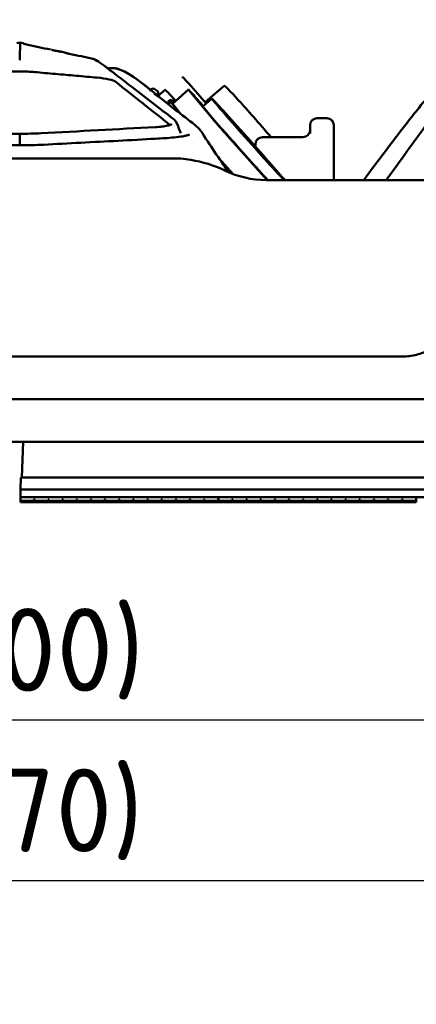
# Model space of a CAD drawing. Header units: millimetres. Extents: x 0 to 2100, y 0 to 1485.
# Tile 73 of 256: x 861 to 944, y 1138 to 1345. Entities that reach past the tile are written whole.
import ezdxf

# ---------------------------------------------------------------- set-up
doc = ezdxf.new("R2010")
doc.units = ezdxf.units.MM
doc.header["$LTSCALE"] = 5
doc.layers.add('Bemaßung (ISO)', color=7, linetype='Continuous', lineweight=25)
doc.layers.add('Sichtbar (ISO)', color=7, linetype='Continuous', lineweight=50)
doc.styles.add('Notiztext (DIN)', font='isocpeur.ttf')
doc.dimstyles.new('Standard (DIN)', dxfattribs={"dimscale": 5, "dimtxt": 3.5, "dimasz": 2.5, "dimexe": 2, "dimexo": 0.5, "dimgap": 0.5, "dimtad": 1, "dimrnd": 1e-08, "dimtxsty": 'Notiztext (DIN)', "dimcen": 0.09, "dimdle": 10, "dimclrd": 256, "dimclre": 256, "dimclrt": 256, "dimadec": 0, "dimazin": 0, "dimtfac": 1, "dimtmove": 0, "dimatfit": 3, "dimfxl": 1, "dimtolj": 1, "dimtzin": 0, "dimlwd": -1, "dimlwe": -1, "dimarcsym": 0})

# ---------------------------------------------------------------- blocks, each defined once
blk = doc.blocks.new('*D12')
at = {"layer": 'Bemaßung (ISO)', "transparency": 16777216}
for p, q in [((625.87, 1116.86), (625.87, 1174.36)), ((1095.87, 1116.86), (1095.87, 1174.36)), ((638.37, 1164.36), (1083.37, 1164.36))]:
    blk.add_line(p, q, dxfattribs=at)
for points in [[(638.37, 1166.44), (638.37, 1162.28), (625.87, 1164.36)], [(1083.37, 1166.44), (1083.37, 1162.28), (1095.87, 1164.36)]]:
    blk.add_solid(points, dxfattribs=at)
at = {"layer": 'Defpoints', "color": 0, "transparency": 16777216}
for p in [(1095.87, 1164.36), (625.87, 1114.36), (1095.87, 1114.36)]:
    blk.add_point(p, dxfattribs=at)
at = {"layer": 'Bemaßung (ISO)', "transparency": 16777216, "insert": (836.37, 1187.86), "char_height": 17.5, "attachment_point": 1, "style": 'Notiztext (DIN)'}
blk.add_mtext('\\A1;(470)', dxfattribs=at)
blk = doc.blocks.new('*D18')
at = {"layer": 'Bemaßung (ISO)', "transparency": 16777216}
for p, q in [((705.87, 1284.02), (705.87, 1376.52)), ((1015.87, 1284.02), (1015.87, 1376.52)), ((718.37, 1366.52), (1003.37, 1366.52))]:
    blk.add_line(p, q, dxfattribs=at)
for points in [[(718.37, 1368.61), (718.37, 1364.44), (705.87, 1366.52)], [(1003.37, 1368.61), (1003.37, 1364.44), (1015.87, 1366.52)]]:
    blk.add_solid(points, dxfattribs=at)
at = {"layer": 'Defpoints', "color": 0, "transparency": 16777216}
for p in [(1015.87, 1366.52), (705.87, 1281.52), (1015.87, 1281.52)]:
    blk.add_point(p, dxfattribs=at)
at = {"layer": 'Bemaßung (ISO)', "transparency": 16777216, "insert": (838.99, 1390.02), "char_height": 17.5, "attachment_point": 1, "style": 'Notiztext (DIN)'}
blk.add_mtext('\\A1;(310)', dxfattribs=at)
blk = doc.blocks.new('*D20')
at = {"layer": 'Bemaßung (ISO)', "transparency": 16777216}
for p, q in [((610.87, 1065.76), (610.87, 1208.09)), ((1110.87, 1068.86), (1110.87, 1208.09)), ((623.37, 1198.09), (1098.37, 1198.09))]:
    blk.add_line(p, q, dxfattribs=at)
for points in [[(623.37, 1200.17), (623.37, 1196.01), (610.87, 1198.09)], [(1098.37, 1200.17), (1098.37, 1196.01), (1110.87, 1198.09)]]:
    blk.add_solid(points, dxfattribs=at)
at = {"layer": 'Defpoints', "color": 0, "transparency": 16777216}
for p in [(1110.87, 1198.09), (1110.87, 1066.36), (610.87, 1063.26)]:
    blk.add_point(p, dxfattribs=at)
at = {"layer": 'Bemaßung (ISO)', "transparency": 16777216, "insert": (837.24, 1221.59), "char_height": 17.5, "attachment_point": 1, "style": 'Notiztext (DIN)'}
blk.add_mtext('\\A1;(500)', dxfattribs=at)

msp = doc.modelspace()

# ---------------------------------------------------------------- linework, layer by layer
at = {"layer": 'Sichtbar (ISO)'}
for p, q in [((860.8657, 1340.3933), (860.2219, 1340.2521)), ((860.8658, 1340.3933), (861.5096, 1340.2521)), ((869.4764, 1338.5049), (870.4767, 1338.2855)), ((879.462, 1335.023), (880.7183, 1335.023)), ((880.7183, 1335.023), (880.7183, 1335.023)), ((888.3157, 1330.2097), (888.3357, 1330.3227)), ((889.0994, 1330.6559), (889.683, 1330.2788)), ((890.0144, 1329.32), (891.3806, 1330.4911)), ((892.9285, 1327.5411), (896.2875, 1330.5352)), ((896.4124, 1330.3729), (901.5776, 1324.1538)), ((897.3698, 1330.6617), (900.0501, 1327.6127)), ((903.8027, 1331.3343), (899.7969, 1327.9007)), ((889.108, 1329.8457), (889.108, 1329.8457)), ((890.0557, 1329.0855), (889.9041, 1329.9457)), ((892.8175, 1328.2537), (893.3454, 1327.9127)), ((897.8631, 1328.8294), (899.4436, 1327.0722)), ((901.1955, 1328.6337), (899.3294, 1326.9704)), ((892.0619, 1327.4381), (892.596, 1327.9142)), ((894.6354, 1325.4451), (892.7384, 1327.7291)), ((893.0535, 1327.3788), (894.7005, 1325.3957)), ((902.6009, 1327.0162), (903.2358, 1326.3103)), ((903.7523, 1325.6884), (903.1174, 1326.3943)), ((903.212, 1326.2891), (903.2358, 1326.3103)), ((905.5781, 1323.8512), (905.3541, 1324.1208)), ((923.3657, 1324.523), (925.3657, 1324.523)), ((892.6031, 1322.9079), (892.6031, 1322.9079)), ((905.5781, 1323.8512), (905.4449, 1323.7324)), ((921.8657, 1323.023), (921.8657, 1322.3051)), ((921.8657, 1321.2973), (921.8657, 1322.3051)), ((926.8657, 1323.023), (926.8657, 1322.3181)), ((926.8657, 1311.523), (926.8657, 1322.3181)), ((860.8658, 1318.8266), (860.8658, 1320.7229)), ((894.671, 1321.4073), (894.671, 1321.4073)), ((896.4155, 1321.0026), (896.4155, 1321.0026)), ((896.4801, 1321.0659), (896.48, 1321.0659)), ((904.5349, 1320.7964), (912.8756, 1311.523)), ((908.6286, 1320.4802), (908.4538, 1320.3244)), ((908.6286, 1320.4802), (908.8526, 1320.2105)), ((908.6867, 1320.0627), (908.8526, 1320.2105)), ((920.3657, 1320.523), (911.8657, 1320.523)), ((910.4065, 1318.1189), (910.1895, 1318.3802)), ((910.3657, 1318.565), (910.3657, 1319.023)), ((894.7174, 1316.023), (827.0141, 1316.023)), ((902.1589, 1316.7095), (902.159, 1316.7093)), ((902.1833, 1316.6725), (902.1832, 1316.6726)), ((902.6865, 1316.1228), (905.6938, 1312.7793)), ((905.6804, 1312.7843), (902.7116, 1316.0851)), ((911.7008, 1316.6999), (911.6905, 1316.6906)), ((911.7008, 1316.6999), (911.9178, 1316.4386)), ((914.3422, 1313.962), (914.2657, 1313.8939)), ((914.3422, 1313.962), (914.9771, 1313.2561)), ((912.6703, 1311.523), (957.9729, 1311.523)), ((914.8244, 1313.3095), (914.8587, 1313.3401)), ((915.4936, 1312.6342), (914.8587, 1313.3401)), ((914.9533, 1313.2349), (914.9771, 1313.2561)), ((941.2503, 1274.4638), (780.4815, 1274.4638)), ((743.3657, 1265.523), (978.3658, 1265.523)), ((611.3057, 1256.5226), (1110.4257, 1256.523)), ((861.5151, 1256.5228), (861.2532, 1249.0228)), ((860.9658, 1246.5228), (861.0531, 1249.0228)), ((1110.6785, 1249.023), (861.0531, 1249.0228)), ((860.9658, 1246.5228), (1110.7658, 1246.523)), ((1110.7658, 1246.523), (860.9658, 1246.5228)), ((860.9658, 1246.5228), (860.9658, 1244.9228)), ((1110.7658, 1244.923), (860.9658, 1244.9228)), ((902.5158, 1244.9228), (860.9658, 1244.9228)), ((860.9658, 1244.9228), (860.9658, 1244.1228)), ((863.7888, 1244.1228), (860.9658, 1244.1228)), ((860.9658, 1243.8228), (860.9658, 1244.1228)), ((860.9658, 1243.8228), (902.5158, 1243.8228)), ((863.7888, 1244.1228), (863.7888, 1244.4228)), ((863.9888, 1244.4228), (863.7888, 1244.4228)), ((863.9888, 1244.1228), (863.9888, 1244.4228)), ((866.7648, 1244.1228), (863.9888, 1244.1228)), ((866.7648, 1244.1228), (866.7648, 1244.4228)), ((866.9648, 1244.4228), (866.7648, 1244.4228)), ((866.9648, 1244.1228), (866.9648, 1244.4228)), ((869.7408, 1244.1228), (866.9648, 1244.1228)), ((869.7408, 1244.1228), (869.7408, 1244.4228)), ((869.9408, 1244.4228), (869.7408, 1244.4228)), ((869.9408, 1244.1228), (869.9408, 1244.4228)), ((872.7168, 1244.1228), (869.9408, 1244.1228)), ((872.7168, 1244.1228), (872.7168, 1244.4228)), ((872.9168, 1244.4228), (872.7168, 1244.4228)), ((872.9168, 1244.1228), (872.9168, 1244.4228)), ((875.6928, 1244.1228), (872.9168, 1244.1228)), ((875.6928, 1244.1228), (875.6928, 1244.4228)), ((875.8928, 1244.4228), (875.6928, 1244.4228)), ((875.8928, 1244.1228), (875.8928, 1244.4228)), ((878.6688, 1244.1228), (875.8928, 1244.1228)), ((878.6688, 1244.1228), (878.6688, 1244.4228)), ((878.8688, 1244.4228), (878.6688, 1244.4228)), ((878.8688, 1244.1228), (878.8688, 1244.4228)), ((881.6448, 1244.1228), (878.8688, 1244.1228)), ((881.6448, 1244.1228), (881.6448, 1244.4228)), ((881.8448, 1244.4228), (881.6448, 1244.4228)), ((881.8448, 1244.1228), (881.8448, 1244.4228)), ((884.6208, 1244.1228), (881.8448, 1244.1228)), ((884.6208, 1244.1228), (884.6208, 1244.4228)), ((884.8208, 1244.4228), (884.6208, 1244.4228)), ((884.8208, 1244.1228), (884.8208, 1244.4228)), ((887.5968, 1244.1228), (884.8208, 1244.1228)), ((887.5968, 1244.1228), (887.5968, 1244.4228)), ((887.7968, 1244.4228), (887.5968, 1244.4228)), ((887.7968, 1244.1228), (887.7968, 1244.4228)), ((890.5728, 1244.1228), (887.7968, 1244.1228)), ((890.5728, 1244.1228), (890.5728, 1244.4228)), ((890.7728, 1244.4228), (890.5728, 1244.4228)), ((890.7728, 1244.1228), (890.7728, 1244.4228)), ((893.5488, 1244.1228), (890.7728, 1244.1228)), ((893.5488, 1244.1228), (893.5488, 1244.4228)), ((893.7488, 1244.4228), (893.5488, 1244.4228)), ((893.7488, 1244.1228), (893.7488, 1244.4228)), ((896.5248, 1244.1228), (893.7488, 1244.1228)), ((896.5248, 1244.1228), (896.5248, 1244.4228)), ((896.7248, 1244.4228), (896.5248, 1244.4228)), ((896.7248, 1244.1228), (896.7248, 1244.4228)), ((899.5008, 1244.1228), (896.7248, 1244.1228)), ((899.5008, 1244.1228), (899.5008, 1244.4228)), ((899.7008, 1244.4228), (899.5008, 1244.4228)), ((899.7008, 1244.1228), (899.7008, 1244.4228)), ((902.5158, 1244.1228), (899.7008, 1244.1228)), ((902.5158, 1244.9228), (902.5158, 1244.1228)), ((902.5158, 1243.8228), (902.5158, 1244.1228)), ((944.1658, 1244.9229), (902.6158, 1244.9228)), ((902.6158, 1244.9228), (902.6158, 1244.1228)), ((905.4388, 1244.1228), (902.6158, 1244.1228)), ((902.6158, 1243.8228), (902.6158, 1244.1228)), ((902.6158, 1243.8228), (944.1658, 1243.8229)), ((905.4388, 1244.1228), (905.4388, 1244.4228)), ((905.6388, 1244.4228), (905.4388, 1244.4228)), ((905.6388, 1244.1228), (905.6388, 1244.4228)), ((908.4148, 1244.1228), (905.6388, 1244.1228)), ((908.4148, 1244.1228), (908.4148, 1244.4228)), ((908.6148, 1244.4228), (908.4148, 1244.4228)), ((908.6148, 1244.1228), (908.6148, 1244.4228)), ((911.3908, 1244.1229), (908.6148, 1244.1228)), ((911.3908, 1244.1229), (911.3908, 1244.4229)), ((911.5908, 1244.4229), (911.3908, 1244.4229)), ((911.5908, 1244.1229), (911.5908, 1244.4229)), ((914.3668, 1244.1229), (911.5908, 1244.1229)), ((914.3668, 1244.1229), (914.3668, 1244.4229)), ((914.5668, 1244.4229), (914.3668, 1244.4229)), ((914.5668, 1244.1229), (914.5668, 1244.4229)), ((917.3428, 1244.1229), (914.5668, 1244.1229)), ((917.3428, 1244.1229), (917.3428, 1244.4229)), ((917.5428, 1244.4229), (917.3428, 1244.4229)), ((917.5428, 1244.1229), (917.5428, 1244.4229)), ((920.3188, 1244.1229), (917.5428, 1244.1229)), ((920.3188, 1244.1229), (920.3188, 1244.4229)), ((920.5188, 1244.4229), (920.3188, 1244.4229)), ((920.5188, 1244.1229), (920.5188, 1244.4229)), ((923.2948, 1244.1229), (920.5188, 1244.1229)), ((923.2948, 1244.1229), (923.2948, 1244.4229)), ((923.4948, 1244.4229), (923.2948, 1244.4229)), ((923.4948, 1244.1229), (923.4948, 1244.4229)), ((926.2708, 1244.1229), (923.4948, 1244.1229)), ((926.2708, 1244.1229), (926.2708, 1244.4229)), ((926.4708, 1244.4229), (926.2708, 1244.4229)), ((926.4708, 1244.1229), (926.4708, 1244.4229)), ((929.2468, 1244.1229), (926.4708, 1244.1229)), ((929.2468, 1244.1229), (929.2468, 1244.4229)), ((929.4468, 1244.4229), (929.2468, 1244.4229)), ((929.4468, 1244.1229), (929.4468, 1244.4229)), ((932.2228, 1244.1229), (929.4468, 1244.1229)), ((932.2228, 1244.1229), (932.2228, 1244.4229)), ((932.4228, 1244.4229), (932.2228, 1244.4229)), ((932.4228, 1244.1229), (932.4228, 1244.4229)), ((935.1988, 1244.1229), (932.4228, 1244.1229)), ((935.1988, 1244.1229), (935.1988, 1244.4229)), ((935.3988, 1244.4229), (935.1988, 1244.4229)), ((935.3988, 1244.1229), (935.3988, 1244.4229)), ((938.1748, 1244.1229), (935.3988, 1244.1229)), ((938.1748, 1244.1229), (938.1748, 1244.4229)), ((938.3748, 1244.4229), (938.1748, 1244.4229)), ((938.3748, 1244.1229), (938.3748, 1244.4229)), ((941.1508, 1244.1229), (938.3748, 1244.1229)), ((941.1508, 1244.1229), (941.1508, 1244.4229)), ((941.3508, 1244.4229), (941.1508, 1244.4229)), ((941.3508, 1244.1229), (941.3508, 1244.4229)), ((944.1658, 1244.1229), (941.3508, 1244.1229)), ((944.1658, 1244.9229), (944.1658, 1244.1229)), ((944.1658, 1243.8229), (944.1658, 1244.1229))]:
    msp.add_line(p, q, dxfattribs=at)
for centre, radius, start, end in [((861.4026, 1339.7637), 0.5, 49.046389, 77.630072), ((869.3693, 1338.0165), 0.5, 77.654401, 100.866977), ((870.3698, 1337.7971), 0.5, 49.851686, 77.630068), ((876.098, 1336.5332), 0.5, 77.601624, 78.727879), ((888.8281, 1330.2359), 0.5, 57.134336, 155.723159), ((889.4117, 1329.8589), 0.5, 10, 57.134336), ((892.5462, 1327.8337), 0.5, 57.134336, 170), ((923.3657, 1323.023), 1.5, 90, 180), ((925.3657, 1323.023), 1.5, 0, 90), ((920.3657, 1322.023), 1.5, 270, 0), ((911.8657, 1319.023), 1.5, 90, 180), ((886.3657, 1246.523), 70, 81.450913, 83.147762), ((893.0553, 1291.023), 25, 64.158072, 81.450899), ((912.6703, 1331.523), 20, 244.158061, 270)]:
    msp.add_arc(centre, radius, start, end, dxfattribs=at)
for centre, major_axis, ratio, start_param, end_param in [((862.136, 1339.5377), (0.1073, 0.4883), 0.52829174, 6.28306313, 6.29247107), ((867.1804, 1338.4309), (0.1071, 0.4884), 0.52818033, 0.00008536, 0.01211467), ((871.1071, 1337.5741), (0.1056, 0.4887), 0.5282952, 0.0000666, 0.01319863), ((876.0981, 1336.5335), (0.0978, 0.4903), 0.52973967, 0.00038195, 0.0015176), ((876.0985, 1336.5334), (0.0978, 0.4903), 0.52974449, 0.00046264, 0.00153812), ((876.098, 1336.5332), (0.1076, 0.4883), 0.9989812, 0.00047348, 0.00055182), ((873.5161, 1331.755), (-7.6976, -0.0613), 0.18532443, 3.36754495, 4.23424244), ((898.5702, 1329.0145), (-3.5794, 4.1759), 0.03142596, 5.09078139, 6.28318531), ((895.1552, 1326.0874), (-3.7746, 4.4037), 0.03142596, 5.17153764, 6.28318531), ((898.6164, 1327.9225), (-2.3289, 2.6127), 0.01249691, 5.05573776, 6.62653408), ((898.6164, 1327.9225), (-1.9297, 2.1648), 0.01249691, 4.29136458, 8.27500604), ((913.044, 1320.5529), (-9.2413, 10.7814), 0.03142596, 4.68269106, 6.2831853), ((909.0472, 1319.8252), (7.8517, -8.8085), 0.01249691, 0.32975557, 5.93115169), ((895.2574, 1324.9284), (-2.3289, 2.6127), 0.01249691, 0, 0.34334878), ((907.1812, 1318.1618), (-7.8517, 8.8085), 0.01249691, 0, 2.41322601), ((909.0472, 1319.8252), (-6.5875, 7.3902), 0.01249691, 0.22183786, 0.46485969), ((909.0472, 1319.8252), (-5.9221, 6.6437), 0.01249691, 5.35219604, 6.49129072), ((903.7816, 1321.7034), (-2.3289, 2.6127), 0.01249691, 0.34334878, 1.9141451), ((909.0472, 1319.8252), (-5.9221, 6.6437), 0.01249691, 0.47859214, 1.77890174), ((909.0472, 1319.8252), (6.5875, -7.3902), 0.01249691, 1.6484021, 2.17988811), ((900.3402, 1318.8086), (2.6892, -3.0216), 0.01338494, 3.99511345, 3.99511751), ((900.4233, 1318.7077), (-2.3299, 2.6145), 0.01239713, 0.64990114, 0.64990706), ((909.0472, 1319.8252), (5.9221, -6.6437), 0.01249691, 0.47859214, 1.61768682), ((860.8658, 1318.3266), (-0.0001, 0.5), 0.00086898, 6.28309181, 6.28318494), ((909.0472, 1319.8252), (-6.5875, 7.3902), 0.01249691, 1.79263419, 2.03565602), ((909.0472, 1319.8252), (5.9221, -6.6437), 0.01249691, 5.19098113, 6.49129072), ((909.0472, 1319.8252), (6.5875, -7.3902), 0.01249691, 0.22183786, 0.46485969)]:
    msp.add_ellipse(centre, major_axis=major_axis, ratio=ratio, start_param=start_param, end_param=end_param, dxfattribs=at)
for points, knots in [([(860.8658, 1340.3933), (860.8658, 1340.3933), (860.8655, 1340.3936), (860.8658, 1340.3932), (860.8658, 1340.3932), (860.8658, 1340.3932), (860.8658, 1340.3932), (860.8661, 1340.3927), (860.867, 1340.3917), (860.8658, 1340.3915), (860.8656, 1340.3915), (860.8655, 1340.3914), (860.8653, 1340.3914), (860.8644, 1340.3914), (860.8631, 1340.3916), (860.8636, 1340.3903), (860.8638, 1340.3898), (860.8645, 1340.3889), (860.8658, 1340.3875), (860.8673, 1340.3859), (860.8698, 1340.3836), (860.8717, 1340.3808), (860.8749, 1340.3759), (860.8761, 1340.3696), (860.8658, 1340.3676), (860.8651, 1340.3675), (860.8643, 1340.3674), (860.8636, 1340.3673), (860.8514, 1340.3655), (860.8349, 1340.3667), (860.8457, 1340.3154), (860.8493, 1340.2984), (860.8559, 1340.2756), (860.8658, 1340.2216), (860.8707, 1340.1947), (860.874, 1340.1598), (860.876, 1340.112), (860.8786, 1340.0457), (860.8786, 1339.9543), (860.8784, 1339.8355), (860.8783, 1339.7221), (860.8783, 1339.5838), (860.8772, 1339.4238), (860.8752, 1339.1149), (860.8692, 1338.7241), (860.8642, 1338.2975), (860.8625, 1338.1512), (860.8609, 1338.0008), (860.8599, 1337.8485), (860.8583, 1337.629), (860.8575, 1337.4023), (860.8575, 1337.172)], [0, 0, 0, 0, 0.16666667, 0.16666667, 0.16666667, 0.16744869, 0.16744869, 0.16744869, 0.33333333, 0.33333333, 0.33333333, 0.35164148, 0.35164148, 0.35164148, 0.45204066, 0.45204066, 0.45204066, 0.5, 0.5, 0.5, 0.55964315, 0.55964315, 0.55964315, 0.66666667, 0.66666667, 0.66666667, 0.67397324, 0.67397324, 0.67397324, 0.79358035, 0.79358035, 0.79358035, 0.83333333, 0.83333333, 0.83333333, 0.85315777, 0.85315777, 0.85315777, 0.88066724, 0.88066724, 0.88066724, 0.9069135, 0.9069135, 0.9069135, 0.95758183, 0.95758183, 0.95758183, 0.9749617, 0.9749617, 0.9749617, 1, 1, 1, 1]), ([(861.558, 1340.1831), (861.558, 1340.1831), (861.5586, 1340.183), (861.5651, 1340.1812), (861.5808, 1340.1771), (861.6482, 1340.1605), (861.7232, 1340.1427), (861.8832, 1340.1062), (861.941, 1340.0932), (862.0761, 1340.063), (862.1557, 1340.0453), (862.2434, 1340.026)], [0.081730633, 0.081730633, 0.081730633, 0.081730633, 0.08842545, 0.08842545, 0.121440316, 0.121440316, 0.188086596, 0.188086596, 0.218226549, 0.218226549, 0.249983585, 0.249983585, 0.249983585, 0.249983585]), ([(864.8025, 1339.4642), (864.8025, 1339.4642), (863.9632, 1339.6483), (863.1103, 1339.8356), (862.2453, 1340.0256)], [0.499988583, 0.499988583, 0.499988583, 0.499988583, 0.5, 0.999166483, 0.999166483, 0.999166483, 0.999166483]), ([(867.5005, 1338.8729), (867.5333, 1338.8658), (867.5666, 1338.8587), (867.6288, 1338.8453), (867.6578, 1338.8391), (867.687, 1338.8329)], [0.0240038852, 0.0240038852, 0.0240038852, 0.0240038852, 0.034520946, 0.034520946, 0.0434636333, 0.0434636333, 0.0434636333, 0.0434636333]), ([(867.9359, 1338.7801), (868.0172, 1338.763), (868.0971, 1338.7463), (868.2738, 1338.7095), (868.3692, 1338.6898), (868.5701, 1338.6486), (868.6722, 1338.6278), (868.8887, 1338.584), (868.9946, 1338.5628), (869.1592, 1338.5301), (869.2232, 1338.5175), (869.2752, 1338.5075)], [0.068898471, 0.068898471, 0.068898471, 0.068898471, 0.094156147, 0.094156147, 0.127947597, 0.127947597, 0.171852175, 0.171852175, 0.232851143, 0.232851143, 0.285773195, 0.285773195, 0.285773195, 0.285773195]), ([(868.1769, 1338.7297), (868.2733, 1338.7096), (868.3647, 1338.6908), (868.5625, 1338.6501), (868.6651, 1338.6292), (868.8818, 1338.5853), (868.9879, 1338.5641), (869.201, 1338.5218), (869.2935, 1338.5038), (869.3838, 1338.4869), (869.4062, 1338.4828), (869.4241, 1338.4798), (869.4277, 1338.4792), (869.4277, 1338.4792)], [0.094639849, 0.094639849, 0.094639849, 0.094639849, 0.126924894, 0.126924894, 0.170784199, 0.170784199, 0.231358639, 0.231358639, 0.317024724, 0.317024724, 0.358347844, 0.358347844, 0.376116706, 0.376116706, 0.376116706, 0.376116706]), ([(860.8658, 1336.733), (860.8618, 1336.8021), (860.8585, 1336.8698), (860.8549, 1336.9303), (860.8513, 1336.9908), (860.8474, 1337.0444), (860.8486, 1337.0862), (860.8498, 1337.1281), (860.8559, 1337.1574), (860.8575, 1337.172)], [0, 0, 0, 0, 0.33333333, 0.33333333, 0.33333333, 0.66666667, 0.66666667, 0.66666667, 1, 1, 1, 1]), ([(870.5349, 1338.2185), (870.5349, 1338.2185), (870.5368, 1338.2179), (870.5501, 1338.2142), (870.5727, 1338.2083), (870.6632, 1338.1859), (870.7538, 1338.1645), (870.9739, 1338.1149), (871.0845, 1338.0905), (871.2127, 1338.0628)], [0.082198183, 0.082198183, 0.082198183, 0.082198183, 0.093800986, 0.093800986, 0.132246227, 0.132246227, 0.200709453, 0.200709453, 0.247156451, 0.247156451, 0.247156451, 0.247156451]), ([(870.6921, 1338.1793), (870.7421, 1338.1675), (870.8042, 1338.1532), (870.9695, 1338.1159), (871.0821, 1338.091), (871.2127, 1338.0628)], [0.1601732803, 0.1601732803, 0.1601732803, 0.1601732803, 0.2000212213, 0.2000212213, 0.247367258, 0.247367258, 0.247367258, 0.247367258]), ([(876.1954, 1337.0237), (875.4097, 1337.1803), (873.7955, 1337.509), (872.0904, 1337.8731), (871.2092, 1338.0635)], [0.000000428, 0.000000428, 0.000000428, 0.000000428, 0.5, 1, 1, 1, 1]), ([(873.7748, 1337.5174), (873.7748, 1337.5174), (874.6047, 1337.3442), (875.4113, 1337.1799), (876.1959, 1337.0236)], [0.499979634, 0.499979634, 0.499979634, 0.499979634, 0.5, 0.999997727, 0.999997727, 0.999997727, 0.999997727]), ([(876.2054, 1337.0215), (876.4069, 1336.9772), (876.9053, 1336.7083), (878.4208, 1335.6811), (879.5788, 1334.787), (883.9508, 1331.4405), (887.3291, 1328.8089), (891.2864, 1325.7715), (891.8696, 1325.3272), (893, 1324.4278), (893.6392, 1324.1434), (893.9401, 1323.345)], [0, 0, 0, 0, 0.82374596, 0.82374596, 2.33342681, 2.33342681, 6.6252372, 6.6252372, 7.36365013, 7.36365013, 8.10270286, 8.10270286, 8.10270286, 8.10270286]), ([(876.2075, 1337.021), (876.3757, 1336.9837), (876.7899, 1336.783), (877.3125, 1336.4333), (877.4103, 1336.3663), (877.5139, 1336.2951)], [0.001477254, 0.001477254, 0.001477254, 0.001477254, 0.703214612, 0.703214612, 0.861797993, 0.861797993, 0.861797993, 0.861797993]), ([(954.9914, 1337.1348), (954.2652, 1336.6473), (953.5911, 1336.1352), (952.1186, 1334.8959), (951.3452, 1334.1626), (948.6547, 1331.4337), (946.5163, 1328.8974), (943.5769, 1325.232), (942.768, 1324.2043), (939.0583, 1319.4352), (935.9185, 1315.2356), (933.169, 1311.5231)], [-3.45845124, -3.45845124, -3.45845124, -3.45845124, -3.15696998, -3.15696998, -2.79188262, -2.79188262, -1.82113173, -1.82113173, -1.45652925, -1.45652925, -0.09907453, -0.09907453, -0.09907453, -0.09907453]), ([(863.9655, 1334.2046), (863.4907, 1334.2467), (862.9935, 1334.2791), (861.9515, 1334.324), (861.4097, 1334.3355), (860.3218, 1334.3355), (859.78, 1334.324), (858.738, 1334.2791), (858.2408, 1334.2467), (857.766, 1334.2046)], [0.000001, 0.000001, 0.000001, 0.000001, 0.157589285, 0.157589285, 0.320790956, 0.320790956, 0.483995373, 0.483995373, 0.641581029, 0.641581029, 0.641581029, 0.641581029]), ([(880.799, 1335.0165), (880.8025, 1335.0159), (880.7962, 1335.017), (880.8142, 1335.014), (880.8087, 1335.0147), (880.858, 1335.007), (880.8568, 1335.0065), (880.9234, 1334.9963), (880.9319, 1334.9949), (881.0427, 1334.9778), (881.1312, 1334.9684), (883.2398, 1334.4049), (885.7722, 1332.5336), (888.3723, 1330.4415)], [0, 0, 0, 0, 7.10284892, 7.10284892, 9.678234, 9.678234, 10.53673892, 10.53673892, 10.82306209, 10.82306209, 11.0533715, 11.0533715, 14.2905331, 14.2905331, 14.2905331, 14.2905331]), ([(880.7991, 1335.0165), (880.8024, 1335.0159), (880.7966, 1335.0169), (880.814, 1335.014), (880.8087, 1335.0147), (880.8577, 1335.007), (880.856, 1335.0067), (880.9249, 1334.996), (880.9328, 1334.9948), (881.0533, 1334.9761), (881.1508, 1334.9651), (884.6356, 1333.9827), (889.4172, 1329.4271), (894.8969, 1325.2408), (896.3007, 1324.2026), (898.0586, 1322.7528), (898.505, 1322.4125), (898.8348, 1321.9181)], [0, 0, 0, 0, 6.8399475, 6.8399475, 9.4488415, 9.4488415, 10.3185199, 10.3185199, 10.60860283, 10.60860283, 10.84332317, 10.84332317, 16.22999565, 16.22999565, 18.02543912, 18.02543912, 18.64448681, 18.64448681, 18.64448681, 18.64448681]), ([(863.9655, 1334.2046), (865.407, 1334.0769), (866.8526, 1333.949), (868.3023, 1333.8209), (869.752, 1333.6928), (871.2058, 1333.5645), (872.6634, 1333.436), (873.427, 1333.3687), (874.1916, 1333.3013), (874.9573, 1333.2339), (875.6533, 1333.1725), (876.3502, 1333.1112), (877.0479, 1333.0498)], [0, 0, 0, 0, 0.33333333, 0.33333333, 0.33333333, 0.66666667, 0.66666667, 0.66666667, 0.84128189, 0.84128189, 0.84128189, 1, 1, 1, 1]), ([(956.2557, 1333.8939), (954.6107, 1332.7814), (953.1431, 1331.4432), (950.4412, 1328.5405), (949.2069, 1326.9786), (947.2285, 1324.3525), (946.4908, 1323.3434), (943.0646, 1318.6411), (940.4659, 1315.083), (937.8695, 1311.5232)], [-3.34481842, -3.34481842, -3.34481842, -3.34481842, -2.69503524, -2.69503524, -2.04726928, -2.04726928, -1.62353802, -1.62353802, -0.30141176, -0.30141176, -0.30141176, -0.30141176]), ([(881.0155, 1332.1344), (882.9267, 1330.6186), (884.8367, 1329.1027), (887.1261, 1327.2857), (889.7516, 1325.2019), (892.4146, 1323.0894)], [-21.03646669, -21.03646669, -21.03646669, -21.03646669, -3.51859532, -3.51859532, -0.03811359, -0.03811359, -0.03811359, -0.03811359]), ([(888.3357, 1330.3227), (888.3357, 1330.3227), (888.3357, 1330.3227), (888.3357, 1330.3227), (888.3357, 1330.3227), (888.3357, 1330.3227), (888.3357, 1330.3227), (888.3357, 1330.3227), (888.3357, 1330.3227), (888.3357, 1330.3227)], [0.804552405, 0.804552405, 0.804552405, 0.804552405, 0.818181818, 0.848484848, 0.878787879, 0.909090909, 0.939393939, 0.96969697, 1, 1, 1, 1]), ([(889.0831, 1329.6355), (889.2307, 1329.5377), (889.3781, 1329.44), (889.5253, 1329.3424), (889.6725, 1329.2448), (889.8196, 1329.1472), (889.9664, 1329.0498)], [0.000000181, 0.000000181, 0.000000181, 0.000000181, 0.5, 0.5, 0.5, 0.999999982, 0.999999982, 0.999999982, 0.999999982]), ([(889.9041, 1329.9457), (889.9041, 1329.9457), (889.9041, 1329.9457), (889.9041, 1329.9457), (889.9041, 1329.9457), (889.9041, 1329.9457), (889.9041, 1329.9457), (889.9041, 1329.9457), (889.9041, 1329.9457), (889.9041, 1329.9457), (889.9041, 1329.9457), (889.9041, 1329.9457), (889.9041, 1329.9457), (889.9041, 1329.9457), (889.9041, 1329.9457), (889.9041, 1329.9457), (889.9041, 1329.9457), (889.9041, 1329.9457), (889.9041, 1329.9457), (889.9041, 1329.9457), (889.9041, 1329.9457), (889.9041, 1329.9457), (889.9041, 1329.9457), (889.9041, 1329.9457), (889.9041, 1329.9457), (889.9041, 1329.9457), (889.9041, 1329.9457), (889.9041, 1329.9457), (889.9041, 1329.9457), (889.9041, 1329.9457), (889.9041, 1329.9457), (889.9041, 1329.9457), (889.9041, 1329.9457), (889.9041, 1329.9457), (889.9041, 1329.9457), (889.9041, 1329.9457), (889.9041, 1329.9457), (889.9041, 1329.9457), (889.9041, 1329.9457), (889.9041, 1329.9457)], [0, 0, 0, 0, 0.022046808, 0.022046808, 0.022046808, 0.029411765, 0.029411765, 0.029411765, 0.051999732, 0.051999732, 0.051999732, 0.058823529, 0.058823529, 0.058823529, 0.082159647, 0.082159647, 0.082159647, 0.088235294, 0.088235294, 0.088235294, 0.112305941, 0.112305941, 0.112305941, 0.117647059, 0.117647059, 0.117647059, 0.142393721, 0.142393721, 0.142393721, 0.147058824, 0.147058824, 0.147058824, 0.172510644, 0.172510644, 0.172510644, 0.176470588, 0.176470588, 0.176470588, 0.199297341, 0.199297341, 0.199297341, 0.199297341]), ([(889.9664, 1329.0498), (889.9816, 1329.0398), (889.9949, 1329.031), (890.018, 1329.016), (890.0274, 1329.0099), (890.0498, 1328.9959), (890.0558, 1328.9927), (890.0558, 1328.9936)], [0.0000013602, 0.0000013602, 0.0000013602, 0.0000013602, 0.0073829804, 0.0073829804, 0.0149792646, 0.0149792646, 0.0304777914, 0.0304777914, 0.0304777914, 0.0304777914]), ([(890.0558, 1329.0856), (890.0558, 1329.0856), (890.0558, 1329.0855), (890.0557, 1329.0805), (890.056, 1329.1009), (890.0558, 1328.9936)], [-2.91642204, -2.91642204, -2.91642204, -2.91642204, -1.94981747, -1.94981747, -0.000001, -0.000001, -0.000001, -0.000001]), ([(892.0333, 1327.7224), (892.0307, 1327.8279), (892.0339, 1327.804), (892.0338, 1327.808), (892.0339, 1327.8076), (892.0339, 1327.8076)], [-10.18249812, -10.18249812, -10.18249812, -10.18249812, -4.8028957, -4.8028957, -0.000001, -0.000001, -0.000001, -0.000001]), ([(892.2174, 1327.5768), (892.2132, 1327.5799), (892.209, 1327.583), (892.1313, 1327.6398), (892.0933, 1327.6689), (892.0407, 1327.7108), (892.0334, 1327.7192), (892.0333, 1327.7224)], [-0.129187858, -0.129187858, -0.129187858, -0.129187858, -0.126295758, -0.126295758, -0.075202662, -0.075202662, -0.000001, -0.000001, -0.000001, -0.000001]), ([(892.9466, 1327.5572), (892.8494, 1327.6615), (892.7709, 1327.7443), (892.7132, 1327.8037), (892.6314, 1327.888), (892.5912, 1327.9251), (892.5961, 1327.9118), (892.6011, 1327.8984), (892.6512, 1327.8343), (892.7384, 1327.7291)], [0.459696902, 0.459696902, 0.459696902, 0.459696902, 0.600450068, 0.600450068, 0.600450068, 0.800063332, 0.800063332, 0.800063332, 1, 1, 1, 1]), ([(889.3057, 1322.64), (889.8048, 1322.6663), (890.2851, 1322.7086), (891.1618, 1322.8143), (891.5667, 1322.8799), (892.2289, 1323.0237), (892.4928, 1323.1073), (892.7018, 1323.204), (892.7442, 1323.2298), (892.7747, 1323.252), (892.7795, 1323.2565), (892.7795, 1323.2565)], [0, 0, 0, 0, 0.156045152, 0.156045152, 0.317523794, 0.317523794, 0.480842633, 0.480842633, 0.547815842, 0.547815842, 0.579897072, 0.579897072, 0.579897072, 0.579897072]), ([(860.8657, 1320.7229), (860.8657, 1320.7866), (860.8658, 1320.8478), (860.8658, 1320.902), (860.8658, 1320.9562), (860.8658, 1321.0035), (860.8658, 1321.0401), (860.8658, 1321.0768), (860.8658, 1321.1029), (860.8658, 1321.1165)], [0, 0, 0, 0, 0.33333333, 0.33333333, 0.33333333, 0.66666667, 0.66666667, 0.66666667, 1, 1, 1, 1]), ([(865.7955, 1318.9548), (871.0433, 1319.2307), (876.2948, 1319.5041), (884.1645, 1319.9181), (886.7917, 1320.0544), (890.7071, 1320.2811), (892.0413, 1320.356), (893.9238, 1320.5345), (894.5504, 1320.6143), (895.3786, 1320.7594), (895.6475, 1320.816), (896.1204, 1320.937), (896.3233, 1321.0025), (896.48, 1321.0659)], [0, 0, 0, 0, 1.63840687, 1.63840687, 2.45781665, 2.45781665, 2.87208971, 2.87208971, 3.09900937, 3.09900937, 3.22493985, 3.22493985, 3.35640178, 3.35640178, 3.35640178, 3.35640178]), ([(952.7457, 1282.6609), (952.4176, 1281.6947), (951.9778, 1280.8034), (951.4327, 1279.9698), (950.8877, 1279.1363), (950.2372, 1278.3604), (949.502, 1277.6778), (949.1404, 1277.342), (948.7587, 1277.0283), (948.3584, 1276.7397), (947.9448, 1276.4416), (947.5116, 1276.1705), (947.0618, 1275.9275), (946.1768, 1275.4494), (945.2266, 1275.0826), (944.2534, 1274.8365), (943.2801, 1274.5905), (942.2838, 1274.4644), (941.2503, 1274.4638)], [0, 0, 0, 0, 0.2, 0.2, 0.2, 0.4, 0.4, 0.4, 0.49836678, 0.49836678, 0.49836678, 0.6, 0.6, 0.6, 0.8, 0.8, 0.8, 1, 1, 1, 1])]:
    msp.add_open_spline(points, degree=3, knots=knots, dxfattribs=at)
for points in [[(862.2409, 1340.0266), (863.0789, 1339.8425), (864.7591, 1339.4736), (866.4419, 1339.1046), (867.2843, 1338.9199)], [(867.737, 1338.8222), (867.7844, 1338.8121), (867.832, 1338.802), (867.879, 1338.7921)], [(878.7629, 1335.3956), (878.9418, 1335.2624), (879.1291, 1335.1232), (879.3103, 1334.9864)], [(879.462, 1335.023), (879.462, 1335.023), (879.462, 1335.023), (879.462, 1335.023)], [(865.2887, 1321.3556), (873.2941, 1321.776), (881.2977, 1322.2189), (889.3057, 1322.64)], [(893.9402, 1323.3449), (893.9402, 1323.3449), (893.9402, 1323.345), (893.9402, 1323.345)], [(893.9402, 1323.3449), (894.1837, 1322.6991), (894.4273, 1322.0532), (894.671, 1321.4073)], [(898.8348, 1321.9181), (900.8972, 1318.8262), (902.7522, 1316.021), (904.615, 1313.217)], [(856.4428, 1321.3556), (857.8732, 1321.2805), (859.377, 1321.248), (860.8664, 1321.2601)], [(860.8664, 1321.2601), (862.3554, 1321.248), (863.8587, 1321.2805), (865.2887, 1321.3556)], [(855.936, 1318.9548), (857.5308, 1318.871), (859.2054, 1318.8262), (860.8657, 1318.8266)], [(860.8657, 1318.8266), (862.526, 1318.8262), (864.2007, 1318.871), (865.7955, 1318.9548)]]:
    msp.add_open_spline(points, degree=3, dxfattribs=at)

# ---------------------------------------------------------------- dimensions: what is measured, and where the dimension line sits
at = {"layer": 'Bemaßung (ISO)'}
for base, p1, p2, picture, middle in [((1015.8657, 1366.523), (705.8657, 1281.523), (1015.8657, 1281.523), '*D18', (860.8657, 1366.523)), ((1095.8657, 1164.3597), (625.8657, 1114.3597), (1095.8657, 1114.3597), '*D12', (860.8657, 1164.3597))]:
    dim = msp.add_linear_dim(base=base, p1=p1, p2=p2, angle=180, text='(<>)', dimstyle='Standard (DIN)', override={"dimgap": 0.5, "dimdec": 2, "dimtol": 0, "dimlim": 0, "dimtp": 0, "dimtm": 0, "dimtdec": 2, "dimtofl": 0, "dimatfit": 1}, dxfattribs=at)
    dim.commit()
    dim.dimension.update_dxf_attribs({"geometry": picture, "text_midpoint": middle, "dimtype": 160})
dim = msp.add_linear_dim(base=(1110.8657, 1198.0891), p1=(610.8657, 1063.2597), p2=(1110.8657, 1066.3597), text='(<>)', dimstyle='Standard (DIN)', override={"dimgap": 0.5, "dimdec": 2, "dimtol": 0, "dimlim": 0, "dimtp": 0, "dimtm": 0, "dimtdec": 2, "dimtofl": 0, "dimatfit": 1}, dxfattribs=at)
dim.commit()
dim.dimension.update_dxf_attribs({"geometry": '*D20', "text_midpoint": (860.8657, 1198.0891), "dimtype": 160})

doc.saveas('drawing.dxf')
